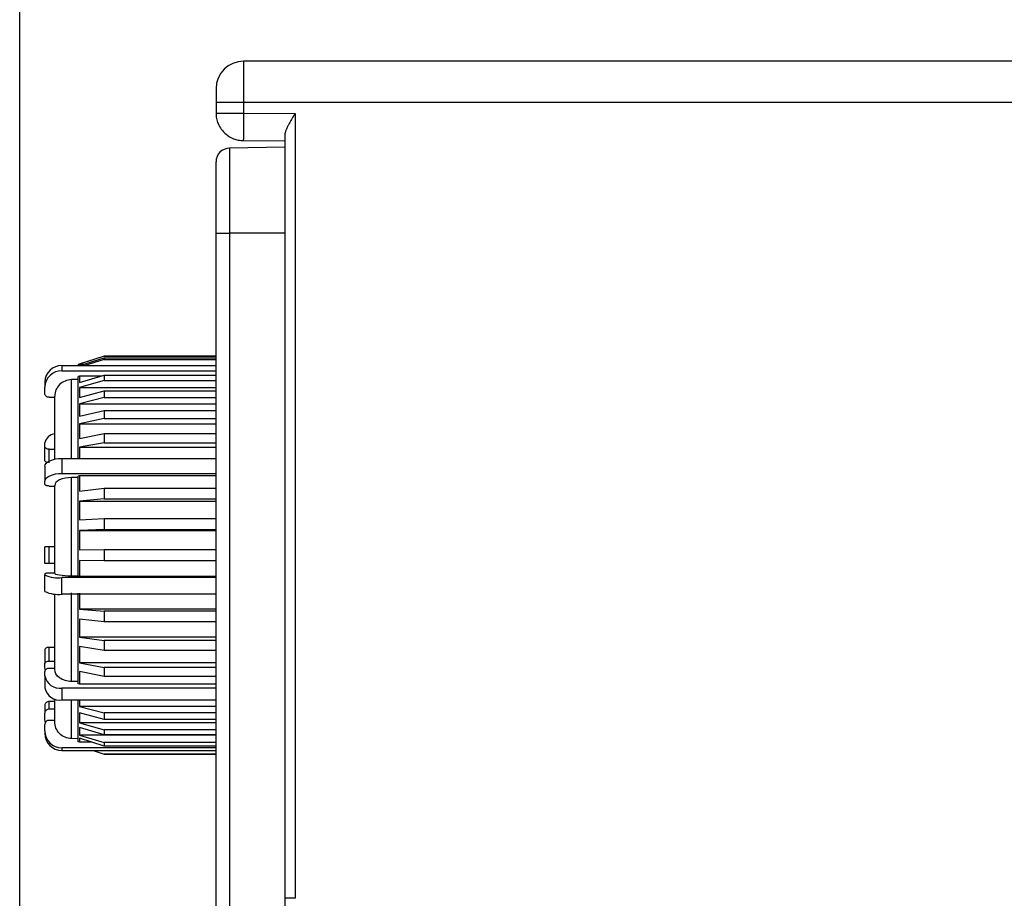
# Model space of a CAD drawing. Header units: inches. Extents: x 0 to 559, y 0 to 432.
# Tile 20 of 23: x 298 to 327, y 335 to 360. Entities that reach past the tile are written whole.
import ezdxf

# ---------------------------------------------------------------- set-up
doc = ezdxf.new("R2010")
doc.units = ezdxf.units.IN
doc.header["$LTSCALE"] = 10
doc.header["$MEASUREMENT"] = 0
doc.layers.add('DIMENSIONS', color=140, linetype='Continuous')
doc.dimstyles.get("Standard").update_dxf_attribs({"dimtxt": 5, "dimasz": 5, "dimexe": 2.5, "dimexo": 3.5, "dimgap": 1, "dimtad": 0, "dimtih": 1, "dimtoh": 1, "dimdec": 1, "dimzin": 0, "dimdsep": 46, "dimtxsty": 'Standard', "dimcen": 0, "dimadec": 0, "dimazin": 0, "dimtfac": 1, "dimtdec": 1, "dimtofl": 0, "dimtmove": 0, "dimatfit": 3, "dimfxl": 0, "dimtolj": 1, "dimtzin": 0, "dimarcsym": 0})

# ---------------------------------------------------------------- blocks, each defined once
blk = doc.blocks.new('*D18')
at = {"layer": 'DEFPOINTS', "color": 0}
for p in [(408.051, 391.719), (408.051, 359.115), (298.048, 304.562)]:
    blk.add_point(p, dxfattribs=at)
at = {"layer": 'DIMENSIONS', "color": 0, "lineweight": -2}
for p, q in [((298.048, 308.062), (298.048, 394.219)), ((408.051, 362.615), (408.051, 394.219)), ((303.048, 391.719), (341.216, 391.719)), ((403.051, 391.719), (364.883, 391.719))]:
    blk.add_line(p, q, dxfattribs=at)
at = {"layer": 'DIMENSIONS', "color": 0}
for points in [[(303.048, 392.552), (303.048, 390.886), (298.048, 391.719)], [(403.051, 392.552), (403.051, 390.886), (408.051, 391.719)]]:
    blk.add_solid(points, dxfattribs=at)
at = {"layer": 'DIMENSIONS', "color": 0, "char_height": 5, "attachment_point": 5}
for s, insert in [('\\A1;110.0', (353.049, 395.219)), ('\\A1;[4.33]', (353.049, 388.219))]:
    blk.add_mtext(s, dxfattribs=dict(at, insert=insert))

msp = doc.modelspace()

# ---------------------------------------------------------------- linework, layer by layer
for p, q in [((304.551, 359.115), (304.551, 357.915)), ((329.351, 359.115), (304.551, 359.115)), ((303.751, 357.915), (303.751, 357.608)), ((304.551, 357.915), (303.751, 357.915)), ((304.551, 357.915), (304.551, 357.606)), ((329.351, 357.915), (304.551, 357.915)), ((304.551, 357.606), (306.051, 357.598)), ((306.051, 357.598), (306.051, 334.79)), ((305.751, 356.973), (305.751, 354.115)), ((304.544, 356.808), (305.751, 356.798)), ((305.751, 356.615), (304.144, 356.587)), ((304.144, 356.587), (304.144, 354.115)), ((303.751, 328.443), (303.751, 354.115)), ((304.144, 354.115), (304.144, 328.443)), ((305.751, 354.115), (304.144, 354.115)), ((305.751, 354.115), (305.751, 328.415)), ((300.501, 350.546), (299.751, 350.302)), ((300.501, 350.544), (299.786, 350.311)), ((299.792, 350.269), (300.501, 350.498)), ((300.501, 350.447), (299.944, 350.269)), ((303.751, 350.546), (300.501, 350.546)), ((300.501, 350.546), (300.501, 350.544)), ((300.501, 350.544), (303.751, 350.544)), ((300.501, 350.498), (300.501, 350.447)), ((300.501, 350.498), (303.751, 350.498)), ((300.501, 350.447), (303.751, 350.447)), ((299.276, 350.269), (299.276, 350.118)), ((299.276, 350.269), (303.751, 350.269)), ((299.276, 350.118), (303.751, 350.118)), ((299.751, 350.302), (299.751, 350.269)), ((299.786, 350.311), (299.786, 350.267)), ((299.786, 350.311), (299.922, 350.311)), ((299.751, 349.864), (299.555, 349.861)), ((299.555, 347.573), (299.555, 349.861)), ((299.786, 349.961), (299.751, 349.951)), ((299.751, 347.573), (299.751, 349.951)), ((299.786, 349.777), (300.501, 349.988)), ((299.786, 349.961), (299.786, 349.777)), ((300.411, 349.961), (299.786, 349.961)), ((300.501, 349.839), (299.786, 349.636)), ((300.501, 349.988), (300.501, 349.839)), ((300.501, 349.988), (303.751, 349.988)), ((300.501, 349.839), (303.751, 349.839)), ((298.776, 349.794), (298.776, 349.643)), ((298.776, 349.468), (298.776, 349.643)), ((299.786, 349.636), (299.786, 349.343)), ((299.786, 349.636), (303.751, 349.636)), ((299.786, 349.343), (300.501, 349.536)), ((300.501, 349.536), (300.501, 349.344)), ((300.501, 349.536), (303.751, 349.536)), ((298.901, 349.349), (299.064, 349.349)), ((300.501, 349.344), (299.786, 349.161)), ((300.501, 349.344), (303.751, 349.344)), ((299.786, 349.161), (299.786, 348.796)), ((299.786, 349.161), (303.751, 349.161)), ((299.786, 348.796), (300.501, 348.966)), ((300.501, 348.966), (300.501, 348.735)), ((300.501, 348.966), (303.751, 348.966)), ((300.501, 348.735), (299.786, 348.577)), ((300.501, 348.735), (303.751, 348.735)), ((299.786, 348.577), (299.786, 348.149)), ((299.786, 348.577), (303.751, 348.577)), ((299.786, 348.149), (300.501, 348.293)), ((300.501, 348.293), (300.501, 348.029)), ((300.501, 348.293), (303.751, 348.293)), ((298.776, 347.915), (298.776, 348.023)), ((298.776, 347.52), (298.776, 347.915)), ((298.901, 347.842), (299.064, 347.842)), ((298.901, 347.447), (298.901, 347.842)), ((300.501, 348.029), (299.786, 347.899)), ((299.786, 347.899), (299.786, 347.573)), ((299.786, 347.899), (303.751, 347.899)), ((300.501, 348.029), (303.751, 348.029)), ((299.276, 347.573), (299.276, 347.138)), ((299.276, 347.573), (303.751, 347.573)), ((298.776, 347.346), (298.776, 346.911)), ((299.276, 347.138), (303.751, 347.138)), ((299.751, 347.016), (299.555, 347.015)), ((299.555, 344.154), (299.555, 347.015)), ((299.786, 347.063), (299.751, 347.058)), ((299.751, 344.139), (299.751, 347.058)), ((299.786, 347.063), (299.786, 346.625)), ((303.751, 347.063), (299.786, 347.063)), ((298.776, 346.828), (298.776, 346.911)), ((298.901, 346.771), (299.064, 346.771)), ((299.064, 344.232), (299.064, 346.788)), ((299.786, 346.625), (300.501, 346.705)), ((300.501, 346.705), (300.501, 346.394)), ((300.501, 346.705), (303.751, 346.705)), ((300.501, 346.394), (299.786, 346.331)), ((300.501, 346.394), (303.751, 346.394)), ((299.786, 346.331), (299.786, 345.784)), ((299.786, 346.331), (303.751, 346.331)), ((299.786, 345.784), (300.501, 345.829)), ((300.501, 345.829), (300.501, 345.506)), ((300.501, 345.829), (303.751, 345.829)), ((300.501, 345.506), (299.786, 345.478)), ((299.786, 345.478), (299.786, 344.918)), ((299.786, 345.478), (303.751, 345.478)), ((300.501, 345.506), (303.751, 345.506)), ((298.776, 344.519), (298.776, 345.008)), ((298.901, 344.519), (298.901, 345.008)), ((299.064, 345.008), (298.901, 345.008)), ((299.064, 344.443), (299.064, 344.996)), ((299.786, 344.918), (300.501, 344.927)), ((300.501, 344.927), (300.501, 344.6)), ((300.501, 344.927), (303.751, 344.927)), ((299.064, 344.519), (298.901, 344.519)), ((299.786, 344.609), (299.786, 344.137)), ((300.501, 344.6), (299.786, 344.609)), ((303.751, 344.6), (300.501, 344.6)), ((298.776, 344.218), (298.776, 344.19)), ((298.776, 343.707), (298.776, 344.19)), ((299.064, 344.238), (298.901, 344.238)), ((299.276, 343.629), (299.276, 344.111)), ((303.751, 344.111), (299.276, 344.111)), ((299.751, 344.153), (299.555, 344.154)), ((299.786, 344.137), (299.751, 344.139)), ((303.751, 344.137), (299.786, 344.137)), ((299.064, 341.444), (299.064, 343.636)), ((303.751, 343.629), (299.276, 343.629)), ((299.555, 341.09), (299.555, 343.671)), ((299.751, 341.023), (299.751, 343.656)), ((299.786, 343.655), (299.786, 343.196)), ((299.786, 343.196), (300.501, 343.133)), ((303.751, 343.196), (299.786, 343.196)), ((300.501, 343.133), (300.501, 342.822)), ((303.751, 343.133), (300.501, 343.133)), ((300.501, 342.822), (299.786, 342.902)), ((299.786, 342.902), (299.786, 342.383)), ((303.751, 342.822), (300.501, 342.822)), ((299.786, 342.383), (300.501, 342.285)), ((303.751, 342.383), (299.786, 342.383)), ((300.501, 341.993), (299.786, 342.107)), ((299.786, 342.107), (299.786, 341.628)), ((300.501, 342.285), (300.501, 341.993)), ((303.751, 342.285), (300.501, 342.285)), ((298.776, 342.009), (298.776, 341.611)), ((298.901, 341.685), (298.901, 342.083)), ((299.064, 342.083), (298.901, 342.083)), ((303.751, 341.993), (300.501, 341.993)), ((298.901, 341.685), (299.064, 341.685)), ((299.786, 341.628), (300.501, 341.498)), ((303.751, 341.628), (299.786, 341.628)), ((298.776, 341.252), (298.776, 341.382)), ((298.776, 341.252), (298.776, 340.907)), ((299.064, 341.47), (298.901, 341.47)), ((300.501, 341.233), (299.786, 341.377)), ((299.786, 341.377), (299.786, 341.015)), ((300.501, 341.498), (300.501, 341.233)), ((303.751, 341.498), (300.501, 341.498)), ((299.751, 341.088), (299.555, 341.09)), ((299.786, 341.015), (299.751, 341.023)), ((303.751, 341.015), (299.786, 341.015)), ((303.751, 341.233), (300.501, 341.233)), ((303.751, 340.899), (299.276, 340.899)), ((299.276, 340.899), (299.276, 340.553)), ((298.776, 340.396), (298.776, 340.174)), ((298.901, 340.285), (298.901, 340.507)), ((299.064, 340.507), (298.901, 340.507)), ((299.064, 339.924), (299.064, 340.587)), ((299.276, 340.553), (303.751, 340.553)), ((299.555, 339.43), (299.555, 340.553)), ((299.751, 339.336), (299.751, 340.553)), ((299.786, 340.553), (299.786, 340.366)), ((298.776, 340.01), (298.776, 340.174)), ((299.064, 340.285), (298.901, 340.285)), ((303.751, 340.366), (299.786, 340.366)), ((299.786, 340.366), (300.501, 340.183)), ((300.501, 339.991), (299.786, 340.184)), ((299.786, 340.184), (299.786, 339.89)), ((300.501, 340.183), (300.501, 339.991)), ((303.751, 340.183), (300.501, 340.183)), ((298.776, 339.656), (298.776, 339.837)), ((299.064, 339.961), (298.901, 339.961)), ((299.786, 339.89), (300.501, 339.687)), ((303.751, 339.89), (299.786, 339.89)), ((303.751, 339.991), (300.501, 339.991)), ((298.776, 339.656), (298.776, 339.579)), ((300.501, 339.539), (299.786, 339.75)), ((299.786, 339.75), (299.786, 339.535)), ((299.786, 339.535), (300.501, 339.316)), ((303.751, 339.535), (299.786, 339.535)), ((300.501, 339.687), (300.501, 339.539)), ((303.751, 339.687), (300.501, 339.687)), ((303.751, 339.539), (300.501, 339.539)), ((299.751, 339.426), (299.555, 339.43)), ((299.786, 339.325), (299.751, 339.336)), ((300.501, 339.215), (299.786, 339.439)), ((299.786, 339.439), (299.786, 339.325)), ((300.15, 339.325), (299.786, 339.325)), ((300.501, 339.316), (300.501, 339.215)), ((303.751, 339.316), (300.501, 339.316)), ((299.276, 339.162), (299.276, 339.085)), ((303.751, 339.162), (299.276, 339.162)), ((299.276, 339.085), (303.751, 339.085)), ((300.179, 339.085), (300.501, 338.981)), ((300.186, 339.085), (300.501, 338.983)), ((303.751, 339.215), (300.501, 339.215)), ((300.501, 338.983), (300.501, 338.981)), ((303.751, 338.983), (300.501, 338.983)), ((300.501, 338.981), (303.751, 338.981)), ((306.051, 334.79), (305.751, 334.79))]:
    msp.add_line(p, q)
at = {"flags": 128}
for points in [[(298.776, 347.346), (298.786, 347.39), (298.815, 347.433), (298.861, 347.472), (298.923, 347.507), (298.999, 347.535), (299.085, 347.556), (299.179, 347.569), (299.276, 347.573)], [(298.776, 346.911), (298.786, 346.955), (298.815, 346.998), (298.861, 347.037), (298.923, 347.071), (298.999, 347.1), (299.085, 347.121), (299.179, 347.134), (299.276, 347.138)], [(298.791, 339.904), (298.786, 339.923), (298.776, 340.01)]]:
    msp.add_lwpolyline(points, dxfattribs=at)
for centre, radius, start, end in [((304.551, 358.315), 0.8, 90, 180), ((304.151, 356.187), 0.4, 91, 180), ((299.265, 349.781), 0.488, 88.6002, 178.5258), ((299.265, 349.63), 0.488, 88.6002, 178.5258), ((299.106, 347.955), 0.336, 97.6952, 168.2996), ((299.155, 344.969), 0.866, 244.1262, 278.0913), ((299.155, 344.487), 0.866, 244.1262, 278.0913), ((299.214, 341.34), 0.446, 191.4219, 278.049), ((299.214, 340.995), 0.446, 191.4224, 278.0485), ((299.273, 339.659), 0.497, 180.3581, 270.3519), ((299.273, 339.582), 0.497, 180.3583, 270.3517)]:
    msp.add_arc(centre, radius, start, end)
for points, knots in [([(303.751, 358.315), (303.751, 358.315), (303.751, 358.307), (303.751, 358.268), (303.751, 358.237), (303.751, 358.159), (303.751, 358.112), (303.751, 358.013), (303.751, 357.962), (303.751, 357.915)], [0, 0, 0, 0, 0.25, 0.25, 0.5, 0.5, 0.75, 0.75, 1, 1, 1, 1]), ([(303.751, 357.608), (303.751, 357.608), (303.837, 357.608), (304.134, 357.607), (304.342, 357.607), (304.551, 357.606)], [0, 0, 0, 0, 0.5, 0.5, 1, 1, 1, 1]), ([(303.751, 357.608), (303.752, 357.582), (303.753, 357.529), (303.765, 357.451), (303.785, 357.374), (303.824, 357.266), (303.901, 357.129), (304.048, 356.972), (304.223, 356.87), (304.372, 356.826), (304.456, 356.813), (304.499, 356.81), (304.522, 356.809), (304.534, 356.808), (304.541, 356.808), (304.544, 356.808)], [0, 0, 0, 0, 0.063283, 0.126565, 0.189848, 0.25313, 0.402312, 0.564756, 0.76656, 0.879413, 0.938735, 0.969119, 0.984496, 0.992232, 1, 1, 1, 1]), ([(304.551, 357.606), (304.549, 357.397), (304.547, 357.19), (304.545, 356.894), (304.544, 356.808), (304.544, 356.808)], [0, 0, 0, 0, 0.5, 0.5, 1, 1, 1, 1]), ([(306.051, 357.598), (306.032, 357.569), (306, 357.516), (305.96, 357.449), (305.933, 357.403), (305.904, 357.351), (305.869, 357.29), (305.824, 357.205), (305.786, 357.121), (305.757, 357.039), (305.753, 356.994), (305.751, 356.973)], [0, 0, 0, 0, 0.132926, 0.233842, 0.302734, 0.339593, 0.469175, 0.58169, 0.737723, 0.87684, 1, 1, 1, 1]), ([(305.751, 356.615), (305.751, 356.614), (305.751, 356.612), (305.751, 356.596), (305.751, 356.569), (305.751, 356.532), (305.751, 356.485), (305.751, 356.388), (305.751, 356.208), (305.751, 355.894), (305.751, 355.514), (305.751, 355.126), (305.751, 354.764), (305.751, 354.443), (305.751, 354.225), (305.751, 354.115)], [0, 0, 0, 0, 0.041964, 0.083584, 0.125037, 0.166505, 0.20817, 0.250209, 0.375001, 0.500064, 0.624856, 0.749918, 0.833461, 0.916337, 1, 1, 1, 1]), ([(303.751, 354.115), (303.751, 354.159), (303.751, 354.246), (303.751, 354.375), (303.751, 354.503), (303.751, 354.63), (303.751, 354.755), (303.751, 354.969), (303.751, 355.261), (303.751, 355.59), (303.751, 355.86), (303.751, 356.03), (303.751, 356.127), (303.751, 356.178), (303.751, 356.184), (303.751, 356.187)], [0, 0, 0, 0, 0.040203, 0.080126, 0.119927, 0.159766, 0.199803, 0.240194, 0.369758, 0.500051, 0.629566, 0.759908, 0.839961, 0.919561, 1, 1, 1, 1]), ([(303.751, 354.115), (303.751, 354.115), (303.792, 354.115), (303.939, 354.115), (304.039, 354.115), (304.144, 354.115)], [0, 0, 0, 0, 0.5, 0.5, 1, 1, 1, 1]), ([(299.555, 349.861), (299.425, 349.858), (299.298, 349.806), (299.117, 349.631), (299.064, 349.509), (299.064, 349.385)], [0, 0, 0, 0, 0.5, 0.5, 1, 1, 1, 1]), ([(298.901, 349.349), (298.887, 349.349), (298.873, 349.352), (298.86, 349.356), (298.847, 349.36), (298.834, 349.367), (298.823, 349.375), (298.813, 349.384), (298.803, 349.394), (298.796, 349.405), (298.788, 349.416), (298.783, 349.429), (298.78, 349.442), (298.777, 349.451), (298.776, 349.459), (298.776, 349.468)], [0, 0, 0, 0, 0.000041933, 0.000041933, 0.000041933, 0.0000838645, 0.0000838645, 0.0000838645, 0.0001258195, 0.0001258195, 0.0001258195, 0.0001678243, 0.0001678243, 0.0001678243, 0.0001953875, 0.0001953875, 0.0001953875, 0.0001953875]), ([(299.064, 347.549), (299.064, 347.675), (299.064, 348.038), (299.064, 348.537), (299.064, 349.045), (299.064, 349.271), (299.064, 349.385)], [0, 0, 0, 0, 0.150697, 0.433856, 0.716838, 1, 1, 1, 1]), ([(298.901, 347.842), (298.887, 347.842), (298.873, 347.843), (298.86, 347.846), (298.847, 347.849), (298.834, 347.853), (298.823, 347.858), (298.813, 347.863), (298.803, 347.869), (298.796, 347.876), (298.788, 347.883), (298.783, 347.891), (298.78, 347.899), (298.777, 347.904), (298.776, 347.91), (298.776, 347.915)], [0, 0, 0, 0, 0.000041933, 0.000041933, 0.000041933, 0.0000838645, 0.0000838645, 0.0000838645, 0.0001258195, 0.0001258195, 0.0001258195, 0.0001678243, 0.0001678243, 0.0001678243, 0.0001953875, 0.0001953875, 0.0001953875, 0.0001953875]), ([(298.847, 347.455), (298.839, 347.457), (298.818, 347.463), (298.794, 347.481), (298.779, 347.501), (298.777, 347.515), (298.776, 347.52)], [0, 0, 0, 0, 0.1928793, 0.4959273, 0.7993022, 1, 1, 1, 1]), ([(299.555, 347.015), (299.425, 347.014), (299.298, 346.989), (299.117, 346.905), (299.064, 346.847), (299.064, 346.788)], [0, 0, 0, 0, 0.5, 0.5, 1, 1, 1, 1]), ([(298.901, 346.771), (298.887, 346.771), (298.873, 346.772), (298.86, 346.774), (298.847, 346.776), (298.834, 346.779), (298.823, 346.783), (298.813, 346.787), (298.803, 346.792), (298.796, 346.797), (298.788, 346.803), (298.783, 346.809), (298.78, 346.815), (298.777, 346.819), (298.776, 346.823), (298.776, 346.828)], [0, 0, 0, 0, 0.000041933, 0.000041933, 0.000041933, 0.0000838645, 0.0000838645, 0.0000838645, 0.0001258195, 0.0001258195, 0.0001258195, 0.0001678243, 0.0001678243, 0.0001678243, 0.0001953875, 0.0001953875, 0.0001953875, 0.0001953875]), ([(298.901, 345.008), (298.887, 345.008), (298.873, 345.008), (298.86, 345.008), (298.847, 345.008), (298.834, 345.008), (298.823, 345.008), (298.813, 345.008), (298.803, 345.008), (298.796, 345.008), (298.788, 345.008), (298.783, 345.008), (298.78, 345.008), (298.777, 345.008), (298.776, 345.008), (298.776, 345.008)], [0, 0, 0, 0, 0.000041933, 0.000041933, 0.000041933, 0.0000838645, 0.0000838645, 0.0000838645, 0.0001258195, 0.0001258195, 0.0001258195, 0.0001678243, 0.0001678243, 0.0001678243, 0.0001953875, 0.0001953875, 0.0001953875, 0.0001953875]), ([(298.901, 344.519), (298.887, 344.519), (298.873, 344.519), (298.86, 344.519), (298.847, 344.519), (298.834, 344.519), (298.823, 344.519), (298.813, 344.519), (298.803, 344.519), (298.796, 344.519), (298.788, 344.519), (298.783, 344.519), (298.78, 344.519), (298.777, 344.519), (298.776, 344.519), (298.776, 344.519)], [0, 0, 0, 0, 0.000041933, 0.000041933, 0.000041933, 0.0000838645, 0.0000838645, 0.0000838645, 0.0001258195, 0.0001258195, 0.0001258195, 0.0001678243, 0.0001678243, 0.0001678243, 0.0001953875, 0.0001953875, 0.0001953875, 0.0001953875]), ([(298.901, 344.238), (298.887, 344.238), (298.873, 344.237), (298.86, 344.237), (298.847, 344.236), (298.834, 344.235), (298.823, 344.234), (298.813, 344.232), (298.803, 344.23), (298.796, 344.229), (298.788, 344.227), (298.783, 344.225), (298.78, 344.223), (298.777, 344.221), (298.776, 344.22), (298.776, 344.218)], [0, 0, 0, 0, 0.000041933, 0.000041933, 0.000041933, 0.0000838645, 0.0000838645, 0.0000838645, 0.0001258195, 0.0001258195, 0.0001258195, 0.0001678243, 0.0001678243, 0.0001678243, 0.0001953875, 0.0001953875, 0.0001953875, 0.0001953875]), ([(299.555, 344.154), (299.425, 344.154), (299.298, 344.163), (299.117, 344.192), (299.064, 344.212), (299.064, 344.232)], [0, 0, 0, 0, 0.5, 0.5, 1, 1, 1, 1]), ([(298.901, 342.083), (298.887, 342.083), (298.873, 342.082), (298.86, 342.079), (298.847, 342.076), (298.834, 342.072), (298.823, 342.067), (298.813, 342.062), (298.803, 342.055), (298.796, 342.048), (298.788, 342.041), (298.783, 342.033), (298.78, 342.025), (298.777, 342.02), (298.776, 342.015), (298.776, 342.009)], [0, 0, 0, 0, 0.0000419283, 0.0000419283, 0.0000419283, 0.000083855, 0.000083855, 0.000083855, 0.000125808, 0.000125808, 0.000125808, 0.0001678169, 0.0001678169, 0.0001678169, 0.0001954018, 0.0001954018, 0.0001954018, 0.0001954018]), ([(298.776, 341.611), (298.776, 341.619), (298.779, 341.627), (298.784, 341.635), (298.788, 341.643), (298.795, 341.651), (298.804, 341.657), (298.813, 341.664), (298.823, 341.669), (298.835, 341.674), (298.847, 341.678), (298.86, 341.681), (298.874, 341.683), (298.883, 341.684), (298.892, 341.685), (298.901, 341.685)], [0, 0, 0, 0, 0.0000420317, 0.0000420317, 0.0000420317, 0.0000840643, 0.0000840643, 0.0000840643, 0.0001260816, 0.0001260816, 0.0001260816, 0.0001680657, 0.0001680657, 0.0001680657, 0.0001953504, 0.0001953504, 0.0001953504, 0.0001953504]), ([(298.805, 341.415), (298.792, 341.437), (298.777, 341.466), (298.777, 341.495), (298.776, 341.502)], [0, 0, 0, 0, 0.790953, 1, 1, 1, 1]), ([(298.901, 341.47), (298.887, 341.47), (298.873, 341.469), (298.86, 341.465), (298.847, 341.462), (298.834, 341.457), (298.823, 341.451), (298.813, 341.445), (298.803, 341.437), (298.796, 341.429), (298.788, 341.42), (298.783, 341.411), (298.78, 341.401), (298.777, 341.395), (298.776, 341.388), (298.776, 341.382)], [0, 0, 0, 0, 0.000041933, 0.000041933, 0.000041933, 0.0000838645, 0.0000838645, 0.0000838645, 0.0001258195, 0.0001258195, 0.0001258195, 0.0001678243, 0.0001678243, 0.0001678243, 0.0001953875, 0.0001953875, 0.0001953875, 0.0001953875]), ([(299.555, 341.09), (299.425, 341.092), (299.298, 341.131), (299.117, 341.261), (299.064, 341.352), (299.064, 341.444)], [0, 0, 0, 0, 0.5, 0.5, 1, 1, 1, 1]), ([(298.901, 340.507), (298.887, 340.507), (298.873, 340.505), (298.86, 340.501), (298.847, 340.497), (298.834, 340.49), (298.823, 340.483), (298.813, 340.475), (298.803, 340.465), (298.796, 340.455), (298.788, 340.444), (298.783, 340.432), (298.78, 340.42), (298.777, 340.412), (298.776, 340.404), (298.776, 340.396)], [0, 0, 0, 0, 0.000041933, 0.000041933, 0.000041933, 0.0000838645, 0.0000838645, 0.0000838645, 0.0001258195, 0.0001258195, 0.0001258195, 0.0001678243, 0.0001678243, 0.0001678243, 0.0001953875, 0.0001953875, 0.0001953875, 0.0001953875]), ([(298.901, 340.285), (298.887, 340.285), (298.873, 340.283), (298.86, 340.279), (298.847, 340.275), (298.834, 340.269), (298.823, 340.261), (298.813, 340.253), (298.803, 340.244), (298.796, 340.233), (298.788, 340.222), (298.783, 340.211), (298.78, 340.198), (298.777, 340.19), (298.776, 340.182), (298.776, 340.174)], [0, 0, 0, 0, 0.000041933, 0.000041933, 0.000041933, 0.0000838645, 0.0000838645, 0.0000838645, 0.0001258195, 0.0001258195, 0.0001258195, 0.0001678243, 0.0001678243, 0.0001678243, 0.0001953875, 0.0001953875, 0.0001953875, 0.0001953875]), ([(298.901, 339.961), (298.887, 339.961), (298.873, 339.958), (298.86, 339.954), (298.847, 339.949), (298.834, 339.942), (298.823, 339.934), (298.813, 339.925), (298.803, 339.914), (298.796, 339.903), (298.788, 339.891), (298.783, 339.878), (298.78, 339.864), (298.777, 339.855), (298.776, 339.846), (298.776, 339.837)], [0, 0, 0, 0, 0.000041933, 0.000041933, 0.000041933, 0.0000838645, 0.0000838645, 0.0000838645, 0.0001258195, 0.0001258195, 0.0001258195, 0.0001678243, 0.0001678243, 0.0001678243, 0.0001953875, 0.0001953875, 0.0001953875, 0.0001953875]), ([(299.555, 339.43), (299.425, 339.432), (299.298, 339.486), (299.117, 339.668), (299.064, 339.795), (299.064, 339.924)], [0, 0, 0, 0, 0.5, 0.5, 1, 1, 1, 1])]:
    msp.add_open_spline(points, degree=3, knots=knots)
msp.add_open_spline([(298.776, 341.502), (298.776, 341.535), (298.776, 341.572), (298.776, 341.611)], degree=3)

# ---------------------------------------------------------------- dimensions: what is measured, and where the dimension line sits
at = {"layer": 'DIMENSIONS'}
dim = msp.add_linear_dim(base=(408.051, 391.719), p1=(298.048, 304.562), p2=(408.051, 359.115), dimstyle='Standard', override={"dimpost": '\\X'}, dxfattribs=at)
dim.commit()
dim.dimension.update_dxf_attribs({"geometry": '*D18', "text_midpoint": (353.049, 391.719)})

doc.saveas('drawing.dxf')
